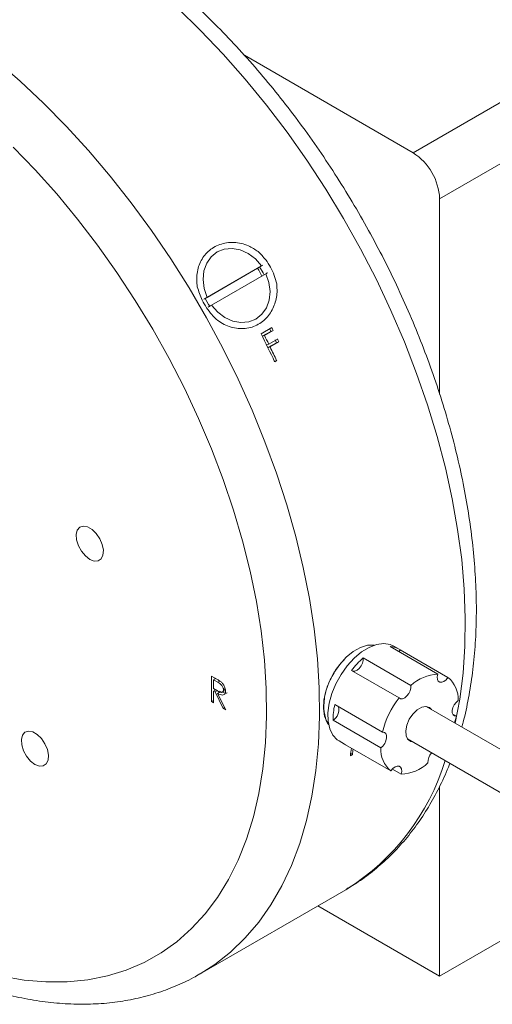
# Model space of a CAD drawing. Header units: inches. Extents: x 1.01 to 7.89, y 1.22 to 8.
# Tile 8 of 13: x 5.27 to 6.05, y 4.35 to 5.99. Entities that reach past the tile are written whole.
import ezdxf

# ---------------------------------------------------------------- set-up
doc = ezdxf.new("R2010")
doc.units = ezdxf.units.IN
doc.header["$MEASUREMENT"] = 0

msp = doc.modelspace()

# ---------------------------------------------------------------- linework, layer by layer
at = {"color": 7, "linetype": 'Continuous', "lineweight": 15}
for p, q in [((5.9224, 5.7701), (6.8936, 6.3308)), ((6.9378, 6.2542), (5.9666, 5.6935)), ((5.641, 5.9325), (5.9224, 5.7701)), ((5.9666, 5.3683), (5.9666, 5.6935)), ((5.6629, 5.5779), (5.5757, 5.5276)), ((5.6696, 5.5818), (5.5789, 5.5294)), ((5.6629, 5.5779), (5.6656, 5.5795)), ((5.5864, 5.5164), (5.6771, 5.5688)), ((5.6689, 5.4686), (5.6868, 5.479)), ((5.6851, 5.4727), (5.6709, 5.4646)), ((5.6746, 5.4658), (5.671, 5.4645)), ((5.6892, 5.4742), (5.6746, 5.4658)), ((5.6892, 5.4742), (5.6851, 5.4727)), ((5.6817, 5.4515), (5.678, 5.4503)), ((5.6945, 5.4538), (5.6803, 5.4456)), ((5.684, 5.4467), (5.6804, 5.4455)), ((5.6817, 5.4515), (5.6963, 5.46)), ((5.6987, 5.4552), (5.684, 5.4467)), ((5.6987, 5.4552), (5.6945, 5.4538)), ((5.6949, 5.424), (5.6912, 5.4229)), ((5.6949, 5.424), (5.6916, 5.4221)), ((5.9635, 4.9017), (5.884, 4.9476)), ((5.8991, 4.9434), (5.8902, 4.9485)), ((5.8985, 4.9392), (5.9009, 4.9423)), ((5.9009, 4.9423), (5.9805, 4.8963)), ((5.8393, 4.9289), (5.9189, 4.883)), ((5.899, 4.8622), (5.8195, 4.9081)), ((5.5864, 4.8985), (5.5938, 4.8942)), ((5.5864, 4.856), (5.5864, 4.8985)), ((5.5935, 4.8944), (5.5897, 4.8922)), ((5.5897, 4.8922), (5.5897, 4.878)), ((5.5966, 4.8882), (5.5897, 4.8922)), ((5.5917, 4.8934), (5.5917, 4.8954)), ((5.6001, 4.8903), (5.5966, 4.8882)), ((5.5897, 4.878), (5.5965, 4.8741)), ((5.5935, 4.8759), (5.5897, 4.8737)), ((5.5897, 4.8737), (5.5897, 4.8541)), ((5.5924, 4.8721), (5.5897, 4.8737)), ((5.5917, 4.8748), (5.5917, 4.8769)), ((5.5961, 4.8743), (5.5924, 4.8721)), ((5.6059, 4.8447), (5.5924, 4.8721)), ((5.6018, 4.8728), (5.5965, 4.8698)), ((5.5995, 4.8715), (5.5987, 4.8732)), ((5.6039, 4.8715), (5.609, 4.8745)), ((5.6091, 4.8774), (5.6062, 4.8757)), ((5.5897, 4.8579), (5.5864, 4.856)), ((5.5897, 4.8541), (5.5864, 4.856)), ((5.5965, 4.8698), (5.61, 4.8423)), ((5.6082, 4.846), (5.6059, 4.8447)), ((5.61, 4.8423), (5.6059, 4.8447)), ((5.7919, 4.8511), (5.8714, 4.8051)), ((6.2948, 4.6457), (5.9442, 4.8481)), ((5.7816, 4.8193), (5.7773, 4.8245)), ((5.8685, 4.7789), (5.789, 4.8249)), ((5.9884, 4.8353), (5.9946, 4.8318)), ((5.799, 4.7905), (5.8078, 4.7854)), ((5.9129, 4.794), (6.2635, 4.5916)), ((5.9189, 4.7894), (5.9218, 4.7888)), ((5.806, 4.7865), (5.8855, 4.7406)), ((5.8212, 4.7675), (5.8178, 4.7656)), ((5.8212, 4.7675), (5.8184, 4.7696)), ((5.9025, 4.7352), (5.8879, 4.7436)), ((5.9666, 4.3985), (5.9666, 4.7148)), ((5.9666, 4.3985), (6.2908, 4.5857)), ((5.5672, 4.4025), (5.8102, 4.5428)), ((5.8102, 4.5428), (5.8119, 4.5438)), ((5.9666, 4.3985), (5.7634, 4.5158))]:
    msp.add_line(p, q, dxfattribs=at)
at = {"color": 8, "linetype": 'Continuous', "lineweight": 15, "flags": 128}
for points in [[(5.9928, 4.82), (6.0004, 4.86), (6.0058, 4.9035), (6.0089, 4.9486), (6.0095, 4.9953), (6.0077, 5.0433), (6.0034, 5.0925), (5.9967, 5.1428), (5.9877, 5.1938), (5.9762, 5.2456), (5.9625, 5.2978), (5.9465, 5.3502), (5.9283, 5.4028), (5.9079, 5.4553), (5.8855, 5.5075), (5.8611, 5.5592), (5.8347, 5.6103), (5.8066, 5.6605), (5.7768, 5.7097), (5.7453, 5.7577), (5.7124, 5.8044), (5.678, 5.8495), (5.6425, 5.893), (5.6058, 5.9345), (5.5681, 5.9741), (5.5296, 6.0116)], [(5.2275, 5.9232), (5.267, 5.8892), (5.306, 5.8528), (5.3441, 5.8143), (5.3813, 5.7737), (5.4174, 5.7312), (5.4524, 5.6869), (5.486, 5.641), (5.5182, 5.5936), (5.5489, 5.545), (5.5779, 5.4952), (5.6052, 5.4446), (5.6306, 5.3931), (5.654, 5.3412), (5.6754, 5.2888), (5.6947, 5.2363), (5.7118, 5.1837), (5.7267, 5.1313), (5.7393, 5.0794), (5.7495, 5.0279), (5.7574, 4.9773), (5.7628, 4.9275), (5.7659, 4.8789), (5.7665, 4.8315), (5.7647, 4.7856), (5.7604, 4.7413), (5.7537, 4.6987), (5.7447, 4.6581), (5.7333, 4.6196), (5.7195, 4.5832), (5.7035, 4.5492), (5.6853, 4.5177), (5.665, 4.4887), (5.6425, 4.4624), (5.6181, 4.4389), (5.5918, 4.4182), (5.5672, 4.4025)]]:
    msp.add_lwpolyline(points, dxfattribs=at)
at = {"color": 7, "linetype": 'Continuous', "lineweight": 15, "flags": 128}
for points in [[(5.2366, 4.3985), (5.2739, 4.3923), (5.3102, 4.3893), (5.3456, 4.3895), (5.3798, 4.3928), (5.4126, 4.3993), (5.4441, 4.4089), (5.474, 4.4216), (5.5022, 4.4374), (5.5286, 4.4562), (5.5531, 4.4779), (5.5757, 4.5024), (5.5962, 4.5297), (5.6146, 4.5596), (5.6307, 4.592), (5.6445, 4.6269), (5.6561, 4.6639), (5.6652, 4.7031), (5.672, 4.7443), (5.6763, 4.7872), (5.6781, 4.8318), (5.6775, 4.8779), (5.6744, 4.9252), (5.6689, 4.9737), (5.661, 5.023), (5.6506, 5.0731), (5.6379, 5.1238), (5.6229, 5.1747), (5.6056, 5.2258), (5.5862, 5.2769), (5.5647, 5.3276), (5.5411, 5.378), (5.5156, 5.4277), (5.4883, 5.4765), (5.4592, 5.5243), (5.4286, 5.5709), (5.3964, 5.6161), (5.3628, 5.6598), (5.3281, 5.7017), (5.2922, 5.7417), (5.2553, 5.7796)], [(5.6696, 5.5818), (5.6594, 5.5934), (5.6474, 5.6025), (5.6343, 5.6084), (5.6207, 5.6109), (5.6076, 5.6097), (5.5957, 5.605), (5.5857, 5.5971), (5.5782, 5.5863), (5.5735, 5.5734), (5.5721, 5.559), (5.5739, 5.544), (5.5789, 5.5294)], [(5.6664, 5.5801), (5.6723, 5.5703), (5.674, 5.567)], [(5.5864, 5.5164), (5.5966, 5.5048), (5.6086, 5.4957), (5.6218, 5.4898), (5.6353, 5.4873), (5.6484, 5.4885), (5.6603, 5.4932), (5.6703, 5.5011), (5.6779, 5.5119), (5.6825, 5.5248), (5.6839, 5.5392), (5.6821, 5.5541), (5.6771, 5.5688)], [(5.5833, 5.5145), (5.5811, 5.5177), (5.5757, 5.5276)], [(5.3833, 5.0929), (5.3907, 5.09), (5.3973, 5.0903), (5.4023, 5.0938), (5.4053, 5.1), (5.4059, 5.1082), (5.4041, 5.1176), (5.4, 5.1272), (5.3941, 5.1359), (5.387, 5.1428), (5.3796, 5.1471), (5.3725, 5.1484), (5.3666, 5.1465), (5.3625, 5.1417), (5.3607, 5.1343), (5.3613, 5.1254), (5.3643, 5.1157), (5.3693, 5.1065), (5.3759, 5.0986), (5.3833, 5.0929)], [(5.8902, 4.9485), (5.8842, 4.9512), (5.8735, 4.9528), (5.8616, 4.9512), (5.8492, 4.9464), (5.8365, 4.9387), (5.8242, 4.9284), (5.8126, 4.9157), (5.8023, 4.9013), (5.7936, 4.8857), (5.7869, 4.8695), (5.7824, 4.8532), (5.7803, 4.8376), (5.7806, 4.8232), (5.7834, 4.8106), (5.7886, 4.8002), (5.7959, 4.7925), (5.799, 4.7905)], [(5.8577, 4.95), (5.8569, 4.9501), (5.8462, 4.9498), (5.8345, 4.9462), (5.8226, 4.9394), (5.8109, 4.9298), (5.8, 4.9179), (5.7904, 4.9041), (5.7826, 4.8892), (5.7769, 4.8737), (5.7736, 4.8586), (5.7728, 4.8444), (5.7746, 4.8318), (5.779, 4.8214), (5.7814, 4.8179)], [(5.8219, 4.9067), (5.8221, 4.9067), (5.8254, 4.9068), (5.829, 4.9084), (5.8326, 4.9114), (5.8357, 4.9154), (5.838, 4.92), (5.8393, 4.9247), (5.8393, 4.9289)], [(5.9635, 4.9017), (5.9626, 4.8971), (5.9629, 4.8931), (5.9644, 4.8901), (5.9669, 4.8884), (5.9701, 4.8883), (5.9737, 4.8897), (5.9773, 4.8925), (5.9805, 4.8963)], [(5.899, 4.8622), (5.9016, 4.8608), (5.9049, 4.8609), (5.9086, 4.8625), (5.9121, 4.8655), (5.9152, 4.8695), (5.9175, 4.8741), (5.9188, 4.8788), (5.9189, 4.883)], [(5.9975, 4.858), (5.994, 4.8548), (5.991, 4.8507), (5.9888, 4.846), (5.9877, 4.8414), (5.9878, 4.8373), (5.9891, 4.8341), (5.9915, 4.8322), (5.9946, 4.8318)], [(5.9531, 4.8429), (5.9499, 4.8462), (5.9439, 4.8481), (5.9367, 4.8468), (5.9292, 4.8424), (5.922, 4.8354), (5.9161, 4.8266), (5.9119, 4.8169), (5.9101, 4.8074), (5.9107, 4.799), (5.9138, 4.7928), (5.9189, 4.7894), (5.9189, 4.7894)], [(5.9915, 4.8208), (5.9926, 4.8244), (5.9946, 4.8318)], [(5.2918, 4.7513), (5.2992, 4.7485), (5.3057, 4.7488), (5.3108, 4.7522), (5.3138, 4.7584), (5.3144, 4.7667), (5.3126, 4.7761), (5.3085, 4.7857), (5.3026, 4.7944), (5.2955, 4.8013), (5.2881, 4.8056), (5.281, 4.8069), (5.2751, 4.805), (5.271, 4.8001), (5.2692, 4.7928), (5.2698, 4.7838), (5.2728, 4.7742), (5.2778, 4.7649), (5.2844, 4.757), (5.2918, 4.7513)], [(5.8685, 4.7789), (5.872, 4.7821), (5.875, 4.7862), (5.8772, 4.7909), (5.8783, 4.7955), (5.8782, 4.7997), (5.8769, 4.8029), (5.8745, 4.8048), (5.8714, 4.8051)], [(5.806, 4.7865), (5.8079, 4.7853), (5.8098, 4.7843)], [(5.9025, 4.7352), (5.9034, 4.7398), (5.9031, 4.7438), (5.9016, 4.7468), (5.8991, 4.7485), (5.8959, 4.7486), (5.8923, 4.7472), (5.8887, 4.7445), (5.8855, 4.7406)]]:
    msp.add_lwpolyline(points, dxfattribs=at)
at = {"color": 7, "linetype": 'Continuous', "lineweight": 15}
for centre, radius, start, end in [((5.8706, 5.6892), 0.0961, 2.6056, 57.3944), ((5.5974, 5.5314), 0.0803, 24.6431, 35.3569), ((4.2234, 4.7368), 1.6409, 26.7077, 26.8936), ((4.2039, 4.7256), 1.6426, 25.0869, 26.8947), ((4.2007, 4.7242), 1.6499, 26.1534, 26.7078), ((4.2179, 4.7346), 1.6424, 26.708, 26.8924), ((4.212, 4.7298), 1.6373, 25.0855, 25.968), ((4.2393, 4.7451), 1.6186, 25.9669, 26.1537), ((4.2191, 4.7346), 1.6458, 25.9675, 26.1526), ((5.883, 4.9153), 0.0323, 56.3733, 88.3092), ((5.926, 4.8264), 0.1342, 130.2065, 142.5117), ((5.9661, 4.833), 0.0688, 92.1317, 133.3515), ((5.9515, 4.8605), 0.0461, 356.8483, 51.0392), ((6.0188, 4.769), 0.1518, 142.1214, 166.2253), ((5.8924, 4.8266), 0.1035, 166.3464, 180.9875), ((5.7776, 4.8425), 0.021, 302.6932, 13.6447), ((5.0967, 4.866), 0.7281, 352.0696, 353.1083), ((5.1028, 4.8676), 0.7253, 352.0683, 352.8275), ((5.9145, 4.7764), 0.0461, 176.8483, 231.0394), ((5.9702, 4.7551), 0.0231, 137.3038, 182.8818), ((5.8999, 4.8039), 0.0688, 272.1317, 313.3514)]:
    msp.add_arc(centre, radius, start, end, dxfattribs=at)
at = {"color": 8, "linetype": 'Continuous', "lineweight": 15}
msp.add_arc((5.6079, 4.8694), 0.3843, 302.0687, 343.1151, dxfattribs=at)
at = {"color": 7, "linetype": 'Continuous', "lineweight": 15}
for points, knots in [([(6.0035, 4.8139), (6.0043, 4.8165), (6.0089, 4.832), (6.015, 4.862), (6.0218, 4.9039), (6.0261, 4.9474), (6.0281, 4.9923), (6.0278, 5.0385), (6.0251, 5.0856), (6.0202, 5.1337), (6.013, 5.1825), (6.0037, 5.2319), (5.9921, 5.2817), (5.9784, 5.3318), (5.9627, 5.3819), (5.9449, 5.4321), (5.9252, 5.482), (5.9035, 5.5316), (5.8801, 5.5807), (5.8549, 5.6291), (5.8281, 5.6767), (5.7996, 5.7234), (5.7697, 5.769), (5.7384, 5.8134), (5.7058, 5.8563), (5.672, 5.8978), (5.637, 5.9376), (5.6011, 5.9756), (5.5643, 6.0117), (5.5266, 6.0458), (5.4883, 6.0778), (5.4494, 6.1076), (5.41, 6.1349), (5.3802, 6.1537), (5.3636, 6.1634), (5.3602, 6.1654)], [0, 0, 0, 0, 0.006503, 0.038126, 0.069874, 0.101706, 0.13359, 0.165497, 0.197403, 0.229296, 0.261166, 0.293011, 0.324829, 0.356621, 0.388387, 0.420131, 0.451856, 0.483566, 0.515264, 0.546954, 0.57864, 0.610326, 0.642016, 0.673713, 0.705421, 0.737145, 0.768888, 0.800654, 0.832448, 0.864272, 0.896129, 0.92802, 0.959947, 0.991906, 1, 1, 1, 1]), ([(5.5626, 5.5471), (5.5623, 5.5494), (5.5614, 5.5558), (5.5616, 5.5703), (5.5668, 5.5892), (5.5801, 5.6071), (5.5995, 5.6188), (5.6232, 5.6222), (5.646, 5.6173), (5.6587, 5.6091), (5.664, 5.6057)], [0, 0, 0, 0, 0.040455, 0.116768, 0.265712, 0.41533, 0.572384, 0.732373, 0.889976, 1, 1, 1, 1]), ([(5.664, 5.6057), (5.6683, 5.6012), (5.6796, 5.5898), (5.69, 5.5708), (5.6937, 5.5567), (5.695, 5.5519)], [0, 0, 0, 0, 0.299218, 0.765814, 1, 1, 1, 1]), ([(5.6719, 5.5831), (5.6718, 5.5831), (5.6711, 5.5826), (5.6703, 5.5822), (5.6696, 5.5818)], [0, 0, 0, 0, 0.1169, 1, 1, 1, 1]), ([(5.6771, 5.5688), (5.6778, 5.5692), (5.6786, 5.5696), (5.6793, 5.5701), (5.6794, 5.5701)], [0, 0, 0, 0, 0.8831, 1, 1, 1, 1]), ([(5.5936, 5.4934), (5.5913, 5.4957), (5.5824, 5.5049), (5.5704, 5.5229), (5.565, 5.5396), (5.5626, 5.5471)], [0, 0, 0, 0, 0.1586603, 0.6197878, 1, 1, 1, 1]), ([(5.695, 5.5519), (5.6953, 5.5473), (5.6962, 5.5348), (5.6917, 5.5151), (5.6801, 5.4956), (5.6622, 5.4817), (5.6399, 5.4758), (5.6161, 5.4792), (5.6007, 5.4877), (5.5938, 5.4932), (5.5936, 5.4934)], [0, 0, 0, 0, 0.082188, 0.220717, 0.367908, 0.523149, 0.68282, 0.841815, 0.994699, 1, 1, 1, 1]), ([(5.5789, 5.5294), (5.5773, 5.5285), (5.5755, 5.5274), (5.5737, 5.5264), (5.5734, 5.5262)], [0, 0, 0, 0, 0.883109, 1, 1, 1, 1]), ([(5.5809, 5.5133), (5.5812, 5.5134), (5.583, 5.5144), (5.5848, 5.5155), (5.5864, 5.5164)], [0, 0, 0, 0, 0.116891, 1, 1, 1, 1]), ([(5.7773, 4.8751), (5.779, 4.8798), (5.7821, 4.8888), (5.7908, 4.9051), (5.7993, 4.9182), (5.8064, 4.9242), (5.8075, 4.9251)], [0, 0, 0, 0, 0.251989, 0.478987, 0.921398, 1, 1, 1, 1]), ([(5.5938, 4.8942), (5.5953, 4.8933), (5.5981, 4.8917), (5.6009, 4.8897), (5.6021, 4.8888)], [0, 0, 0, 0, 0.560238, 1, 1, 1, 1]), ([(5.6062, 4.8757), (5.6062, 4.8763), (5.6061, 4.8776), (5.6054, 4.8797), (5.6043, 4.8818), (5.6016, 4.8854), (5.5988, 4.887), (5.5966, 4.8882)], [0, 0, 0, 0, 0.125317, 0.250668, 0.376006, 0.501352, 1, 1, 1, 1]), ([(5.6021, 4.8888), (5.6033, 4.8877), (5.6056, 4.8855), (5.608, 4.8812), (5.6094, 4.8772), (5.6095, 4.8749), (5.6095, 4.8738)], [0, 0, 0, 0, 0.279812, 0.559506, 0.779611, 1, 1, 1, 1]), ([(5.5965, 4.8741), (5.5987, 4.8728), (5.6015, 4.8712), (5.6043, 4.8716), (5.6054, 4.8725), (5.6061, 4.8738), (5.6062, 4.8751), (5.6062, 4.8757)], [0, 0, 0, 0, 0.498663, 0.624045, 0.749398, 0.874678, 1, 1, 1, 1]), ([(5.6095, 4.8738), (5.6094, 4.8725), (5.6092, 4.8699), (5.6074, 4.8674), (5.6033, 4.8662), (5.5993, 4.8683), (5.5965, 4.8698)], [0, 0, 0, 0, 0.18712, 0.373979, 0.560911, 1, 1, 1, 1]), ([(5.6121, 4.8706), (5.6114, 4.8703), (5.6093, 4.8693), (5.6064, 4.8708), (5.6045, 4.8718)], [0, 0, 0, 0, 0.3531823, 1, 1, 1, 1]), ([(5.7773, 4.8245), (5.7757, 4.8308), (5.7725, 4.8438), (5.7744, 4.8628), (5.7769, 4.8735), (5.7773, 4.8751)], [0, 0, 0, 0, 0.443413, 0.914426, 1, 1, 1, 1]), ([(5.8119, 4.5442), (5.8183, 4.5479), (5.8344, 4.5573), (5.8582, 4.5754), (5.8836, 4.5979), (5.9071, 4.6229), (5.9287, 4.6504), (5.9484, 4.6802), (5.9659, 4.7125), (5.9776, 4.7369), (5.9827, 4.7511), (5.9835, 4.7532)], [0, 0, 0, 0, 0.083319, 0.209286, 0.335389, 0.461959, 0.589276, 0.717541, 0.846865, 0.977262, 1, 1, 1, 1]), ([(5.0547, 4.4471), (5.0618, 4.4431), (5.0822, 4.4316), (5.1159, 4.4145), (5.156, 4.3968), (5.196, 4.382), (5.2357, 4.37), (5.275, 4.361), (5.3138, 4.3549), (5.3518, 4.3519), (5.3889, 4.3519), (5.425, 4.3548), (5.4599, 4.3608), (5.4935, 4.3696), (5.5255, 4.3815), (5.5501, 4.3926), (5.5633, 4.4006), (5.567, 4.4028)], [0, 0, 0, 0, 0.038898, 0.11235, 0.18584, 0.259286, 0.332619, 0.405754, 0.478589, 0.551017, 0.622935, 0.694266, 0.76497, 0.83506, 0.904606, 0.97373, 1, 1, 1, 1])]:
    msp.add_open_spline(points, degree=3, knots=knots, dxfattribs=at)

doc.saveas('drawing.dxf')
